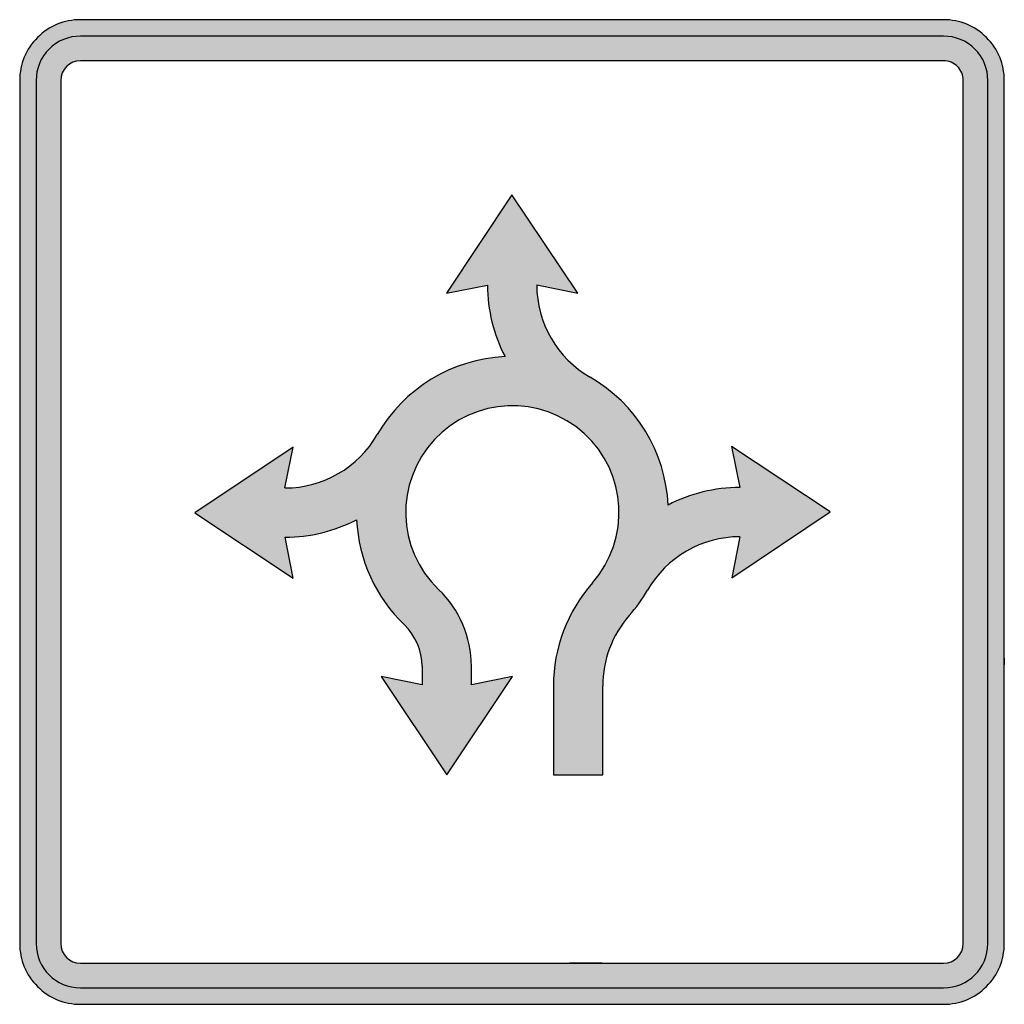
# Model space of a CAD drawing. Header units: inches. Extents: x -0.5 to 0.5, y -0.5 to 0.5.
import ezdxf

# ---------------------------------------------------------------- set-up
doc = ezdxf.new("R2010")
doc.units = ezdxf.units.IN
doc.header["$MEASUREMENT"] = 0

msp = doc.modelspace()

# ---------------------------------------------------------------- hatches: boundary and pattern name
h = msp.add_hatch(color=7)
h.paths.add_polyline_path([(0.5, -0.1483), (0.5, -0.155), (0.5, -0.4383), (0.4995, -0.4465), (0.4978, -0.4543), (0.4953, -0.462), (0.4918, -0.4692), (0.4873, -0.4758), (0.482, -0.482), (0.4758, -0.4873), (0.4692, -0.4918), (0.462, -0.4953), (0.4543, -0.4978), (0.4465, -0.4995), (0.4383, -0.5), (-0.4383, -0.5), (-0.4465, -0.4995), (-0.4543, -0.4978), (-0.462, -0.4953), (-0.4692, -0.4918), (-0.4758, -0.4873), (-0.482, -0.482), (-0.4873, -0.4758), (-0.4918, -0.4692), (-0.4953, -0.462), (-0.4978, -0.4543), (-0.4995, -0.4465), (-0.5, -0.4383), (-0.5, 0.4383), (-0.4995, 0.4465), (-0.4978, 0.4543), (-0.4953, 0.462), (-0.4918, 0.4692), (-0.4873, 0.4758), (-0.482, 0.482), (-0.4758, 0.4873), (-0.4692, 0.4918), (-0.462, 0.4953), (-0.4543, 0.4978), (-0.4465, 0.4995), (-0.4383, 0.5), (0.4383, 0.5), (0.4465, 0.4995), (0.4543, 0.4978), (0.462, 0.4953), (0.4692, 0.4918), (0.4758, 0.4873), (0.482, 0.482), (0.4873, 0.4758), (0.4918, 0.4692), (0.4953, 0.462), (0.4978, 0.4543), (0.4995, 0.4465), (0.5, 0.4383), (0.5, -0.1483)])
h.paths.add_polyline_path([(0.0917, -0.4583), (0.0583, -0.4583), (-0.4383, -0.4583), (-0.441, -0.4582), (-0.4437, -0.4577), (-0.4462, -0.4568), (-0.4485, -0.4557), (-0.4525, -0.4525), (-0.4557, -0.4485), (-0.4568, -0.4462), (-0.4577, -0.4437), (-0.4582, -0.441), (-0.4583, -0.4383), (-0.4583, 0.4383), (-0.4582, 0.441), (-0.4577, 0.4437), (-0.4568, 0.4462), (-0.4557, 0.4485), (-0.4525, 0.4525), (-0.4485, 0.4557), (-0.4462, 0.4568), (-0.4437, 0.4577), (-0.441, 0.4582), (-0.4383, 0.4583), (0.4383, 0.4583), (0.441, 0.4582), (0.4435, 0.4577), (0.446, 0.4568), (0.4483, 0.4557), (0.4505, 0.4542), (0.4525, 0.4525), (0.4542, 0.4505), (0.4557, 0.4483), (0.4568, 0.446), (0.4577, 0.4435), (0.4582, 0.441), (0.4583, 0.4383), (0.4583, -0.4383), (0.4582, -0.441), (0.4577, -0.4437), (0.4568, -0.4462), (0.4557, -0.4485), (0.4525, -0.4525), (0.4485, -0.4557), (0.4462, -0.4568), (0.4437, -0.4577), (0.441, -0.4582), (0.4383, -0.4583), (0.0917, -0.4583)], flags=0)
h = msp.add_hatch(color=7)
edge = h.paths.add_edge_path()
edge.add_line((-0.4383, -0.4833), (0.4383, -0.4833))
edge.add_spline(control_points=[(0.4383, -0.4833), (0.4632, -0.4833), (0.4833, -0.4632), (0.4833, -0.4383)], knot_values=[0, 0, 0, 0, 1, 1, 1, 1], degree=3, periodic=0)
edge.add_line((0.4833, -0.4383), (0.4833, 0.4383))
edge.add_spline(control_points=[(0.4833, 0.4383), (0.4833, 0.4503), (0.4786, 0.4617), (0.4702, 0.4702), (0.4617, 0.4786), (0.4503, 0.4833), (0.4383, 0.4833)], knot_values=[0, 0, 0, 0, 1, 1, 1, 2, 2, 2, 2], degree=3, periodic=0)
edge.add_line((0.4383, 0.4833), (-0.4383, 0.4833))
edge.add_spline(control_points=[(-0.4383, 0.4833), (-0.4503, 0.4833), (-0.4617, 0.4786), (-0.4702, 0.4702), (-0.4786, 0.4617), (-0.4833, 0.4503), (-0.4833, 0.4383)], knot_values=[0, 0, 0, 0, 1, 1, 1, 2, 2, 2, 2], degree=3, periodic=0)
edge.add_line((-0.4833, 0.4383), (-0.4833, -0.4383))
edge.add_spline(control_points=[(-0.4833, -0.4383), (-0.4833, -0.4503), (-0.4786, -0.4617), (-0.4702, -0.4702), (-0.4617, -0.4786), (-0.4503, -0.4833), (-0.4383, -0.4833)], knot_values=[0, 0, 0, 0, 1, 1, 1, 2, 2, 2, 2], degree=3, periodic=0)
edge = h.paths.add_edge_path(flags=0)
edge.add_line((-0.4383, -0.4583), (0.4383, -0.4583))
edge.add_spline(control_points=[(0.4383, -0.4583), (0.4494, -0.4583), (0.4583, -0.4494), (0.4583, -0.4383)], knot_values=[0, 0, 0, 0, 1, 1, 1, 1], degree=3, periodic=0)
edge.add_line((0.4583, -0.4383), (0.4583, 0.4383))
edge.add_spline(control_points=[(0.4583, 0.4383), (0.4583, 0.4436), (0.4562, 0.4487), (0.4525, 0.4525), (0.4487, 0.4562), (0.4436, 0.4583), (0.4383, 0.4583)], knot_values=[0, 0, 0, 0, 1, 1, 1, 2, 2, 2, 2], degree=3, periodic=0)
edge.add_line((0.4383, 0.4583), (-0.4383, 0.4583))
edge.add_spline(control_points=[(-0.4383, 0.4583), (-0.4494, 0.4583), (-0.4583, 0.4494), (-0.4583, 0.4383)], knot_values=[0, 0, 0, 0, 1, 1, 1, 1], degree=3, periodic=0)
edge.add_line((-0.4583, 0.4383), (-0.4583, -0.4383))
edge.add_spline(control_points=[(-0.4583, -0.4383), (-0.4583, -0.4494), (-0.4494, -0.4583), (-0.4383, -0.4583)], knot_values=[0, 0, 0, 0, 1, 1, 1, 1], degree=3, periodic=0)
msp.add_hatch(color=7).paths.add_polyline_path([(0.042, -0.267), (0.042, -0.1768), (0.0423, -0.1672), (0.0432, -0.1577), (0.0447, -0.1482), (0.0467, -0.1388), (0.0492, -0.1298), (0.0523, -0.1208), (0.0558, -0.112), (0.06, -0.1035), (0.0647, -0.0952), (0.0698, -0.0872), (0.0755, -0.0795), (0.0817, -0.072), (0.0863, -0.0663), (0.0905, -0.0605), (0.0943, -0.0543), (0.0977, -0.0482), (0.1005, -0.0417), (0.103, -0.0352), (0.105, -0.0285), (0.1067, -0.0218), (0.1078, -0.015), (0.1085, -0.0082), (0.1087, -0.0012), (0.1085, 0.0057), (0.108, 0.0125), (0.107, 0.0193), (0.1055, 0.026), (0.1037, 0.0327), (0.1013, 0.0392), (0.0985, 0.0455), (0.0953, 0.0518), (0.0918, 0.0578), (0.0878, 0.0637), (0.0833, 0.0693), (0.0785, 0.0747), (0.0732, 0.0798), (0.0675, 0.0847), (0.0617, 0.0888), (0.0557, 0.0928), (0.0495, 0.0962), (0.0432, 0.0992), (0.0367, 0.1017), (0.03, 0.1038), (0.0233, 0.1055), (0.0165, 0.1067), (0.0097, 0.1075), (0.0028, 0.1078), (-0.0042, 0.1078), (-0.011, 0.1073), (-0.0178, 0.1063), (-0.0245, 0.105), (-0.0312, 0.1032), (-0.0378, 0.101), (-0.0442, 0.0983), (-0.0505, 0.0953), (-0.0565, 0.0918), (-0.0625, 0.0878), (-0.0682, 0.0835), (-0.0737, 0.0787), (-0.0788, 0.0735), (-0.0837, 0.068), (-0.088, 0.0622), (-0.092, 0.0562), (-0.0955, 0.05), (-0.0985, 0.0437), (-0.1012, 0.0372), (-0.1035, 0.0307), (-0.1052, 0.024), (-0.1065, 0.0172), (-0.1073, 0.0103), (-0.1078, 0.0035), (-0.1078, -0.0033), (-0.1075, -0.0103), (-0.1067, -0.017), (-0.1053, -0.0238), (-0.1037, -0.0305), (-0.1015, -0.0372), (-0.099, -0.0437), (-0.096, -0.05), (-0.0925, -0.056), (-0.0887, -0.062), (-0.0845, -0.0678), (-0.0797, -0.0733), (-0.0747, -0.0785), (-0.0695, -0.0838), (-0.0647, -0.0893), (-0.0603, -0.0953), (-0.0565, -0.1013), (-0.053, -0.1077), (-0.05, -0.1143), (-0.0473, -0.121), (-0.0452, -0.1278), (-0.0435, -0.135), (-0.0423, -0.1422), (-0.0415, -0.1493), (-0.0413, -0.1567), (-0.0413, -0.1753), (0.0003, -0.167), (-0.0663, -0.267), (-0.133, -0.167), (-0.0913, -0.1753), (-0.0913, -0.1567), (-0.0918, -0.1488), (-0.0933, -0.1412), (-0.096, -0.1338), (-0.0995, -0.127), (-0.1038, -0.1205), (-0.1092, -0.1147), (-0.1163, -0.1075), (-0.1228, -0.0998), (-0.1288, -0.0918), (-0.1343, -0.0835), (-0.1393, -0.0748), (-0.1437, -0.0658), (-0.1475, -0.0567), (-0.1508, -0.0473), (-0.1535, -0.0377), (-0.1555, -0.0278), (-0.157, -0.0178), (-0.1578, -0.0078), (-0.1692, -0.0132), (-0.181, -0.0177), (-0.193, -0.0212), (-0.2053, -0.0237), (-0.2178, -0.0252), (-0.2305, -0.0257), (-0.2222, -0.0673), (-0.3222, -0.0007), (-0.2223, 0.066), (-0.2305, 0.0243), (-0.221, 0.0248), (-0.2115, 0.026), (-0.2023, 0.0282), (-0.1933, 0.031), (-0.1847, 0.0347), (-0.1765, 0.039), (-0.1685, 0.044), (-0.1612, 0.0497), (-0.1542, 0.056), (-0.1478, 0.063), (-0.142, 0.0705), (-0.1368, 0.0787), (-0.1297, 0.09), (-0.1217, 0.1005), (-0.1128, 0.1103), (-0.1032, 0.1193), (-0.093, 0.1275), (-0.082, 0.1348), (-0.0707, 0.1412), (-0.0587, 0.1465), (-0.0463, 0.1508), (-0.0335, 0.1543), (-0.0205, 0.1565), (-0.007, 0.1578), (-0.0125, 0.1692), (-0.0168, 0.181), (-0.0203, 0.193), (-0.0228, 0.2053), (-0.0243, 0.2178), (-0.0248, 0.2305), (-0.0665, 0.2222), (0, 0.3222), (0.0668, 0.2223), (0.0252, 0.2305), (0.0255, 0.221), (0.0268, 0.2115), (0.0288, 0.2023), (0.0318, 0.1933), (0.0353, 0.1847), (0.0397, 0.1765), (0.0447, 0.1685), (0.0505, 0.1612), (0.0568, 0.1542), (0.0637, 0.1478), (0.0713, 0.142), (0.0793, 0.1368), (0.0907, 0.1297), (0.1013, 0.1217), (0.1112, 0.1128), (0.1202, 0.1032), (0.1283, 0.093), (0.1355, 0.082), (0.1418, 0.0707), (0.1473, 0.0587), (0.1517, 0.0463), (0.155, 0.0335), (0.1573, 0.0205), (0.1585, 0.007), (0.17, 0.0125), (0.1818, 0.0168), (0.1938, 0.0203), (0.2062, 0.0228), (0.2187, 0.0243), (0.2313, 0.0248), (0.223, 0.0665), (0.323, 0), (0.2232, -0.0668), (0.2313, -0.0252), (0.2218, -0.0255), (0.2123, -0.0268), (0.2032, -0.0288), (0.1942, -0.0318), (0.1855, -0.0353), (0.1772, -0.0397), (0.1693, -0.0447), (0.1618, -0.0505), (0.155, -0.0568), (0.1485, -0.0637), (0.1428, -0.0713), (0.1377, -0.0793), (0.1348, -0.084), (0.132, -0.0883), (0.129, -0.0927), (0.1258, -0.097), (0.1225, -0.1012), (0.1192, -0.1052), (0.115, -0.1102), (0.111, -0.1155), (0.1075, -0.121), (0.1043, -0.1267), (0.1015, -0.1325), (0.099, -0.1385), (0.097, -0.1447), (0.0952, -0.1508), (0.0938, -0.1572), (0.0928, -0.1637), (0.0923, -0.1702), (0.092, -0.1768), (0.092, -0.267), (0.042, -0.267)])

# ---------------------------------------------------------------- linework, layer by layer
at = {"color": 7}
for p, q in [((0.4383, 0.5), (-0.4383, 0.5)), ((0.4383, 0.4833), (-0.4383, 0.4833)), ((0.4383, 0.4583), (-0.4383, 0.4583)), ((-0.5, 0.4383), (-0.5, -0.4383)), ((-0.4833, 0.4383), (-0.4833, -0.4383)), ((-0.4583, 0.4383), (-0.4583, -0.4383)), ((0.4583, -0.4383), (0.4583, 0.4383)), ((0.4833, -0.4383), (0.4833, 0.4383)), ((0.5, -0.4383), (0.5, 0.4383)), ((0, 0.3222), (-0.0665, 0.2221)), ((0.0668, 0.2223), (0, 0.3222)), ((-0.0665, 0.2221), (-0.0249, 0.2305)), ((0.0251, 0.2306), (0.0668, 0.2223)), ((-0.2223, 0.066), (-0.3222, -0.0007)), ((-0.2306, 0.0244), (-0.2223, 0.066)), ((0.2229, 0.0665), (0.2313, 0.0249)), ((0.323, 0), (0.2229, 0.0665)), ((-0.3222, -0.0007), (-0.2221, -0.0673)), ((0.2231, -0.0668), (0.323, 0)), ((-0.2221, -0.0673), (-0.2305, -0.0256)), ((0.2314, -0.0251), (0.2231, -0.0668)), ((0.5, -0.1483), (0.5, -0.155)), ((-0.0913, -0.1567), (-0.0913, -0.1754)), ((-0.0413, -0.1754), (-0.0413, -0.1567)), ((-0.1329, -0.1671), (-0.0663, -0.2671)), ((-0.0913, -0.1754), (-0.1329, -0.1671)), ((-0.0663, -0.2671), (0.0004, -0.1671)), ((0.0004, -0.1671), (-0.0413, -0.1754)), ((0.0421, -0.1768), (0.0421, -0.2671)), ((0.0921, -0.2671), (0.0921, -0.1768)), ((0.0421, -0.2671), (0.0921, -0.2671)), ((-0.4383, -0.4583), (0.4383, -0.4583)), ((0.0917, -0.4583), (0.0583, -0.4583)), ((-0.4383, -0.4833), (0.4383, -0.4833)), ((-0.4383, -0.5), (0.4383, -0.5))]:
    msp.add_line(p, q, dxfattribs=at)
for points, knots in [([(-0.4383, 0.5), (-0.4547, 0.5), (-0.4704, 0.4935), (-0.4819, 0.4819), (-0.4935, 0.4704), (-0.5, 0.4547), (-0.5, 0.4383)], [0, 0, 0, 0, 1, 1, 1, 2, 2, 2, 2]), ([(0.5, 0.4383), (0.5, 0.4547), (0.4935, 0.4704), (0.4819, 0.4819), (0.4704, 0.4935), (0.4547, 0.5), (0.4383, 0.5)], [0, 0, 0, 0, 1, 1, 1, 2, 2, 2, 2]), ([(-0.4383, 0.4833), (-0.4503, 0.4833), (-0.4617, 0.4786), (-0.4702, 0.4702), (-0.4786, 0.4617), (-0.4833, 0.4503), (-0.4833, 0.4383)], [0, 0, 0, 0, 1, 1, 1, 2, 2, 2, 2]), ([(0.4833, 0.4383), (0.4833, 0.4503), (0.4786, 0.4617), (0.4702, 0.4702), (0.4617, 0.4786), (0.4503, 0.4833), (0.4383, 0.4833)], [0, 0, 0, 0, 1, 1, 1, 2, 2, 2, 2]), ([(0.4583, 0.4383), (0.4583, 0.4436), (0.4562, 0.4487), (0.4525, 0.4525), (0.4487, 0.4562), (0.4436, 0.4583), (0.4383, 0.4583)], [0, 0, 0, 0, 1, 1, 1, 2, 2, 2, 2]), ([(0.0816, -0.0721), (0.1208, -0.0276), (0.1171, 0.04), (0.0732, 0.0798), (0.0293, 0.1196), (-0.0384, 0.1168), (-0.0788, 0.0735), (-0.1192, 0.0302), (-0.1174, -0.0376), (-0.0746, -0.0786)], [0, 0, 0, 0, 1, 1, 1, 2, 2, 2, 3, 3, 3, 3]), ([(-0.5, -0.4383), (-0.5, -0.4547), (-0.4935, -0.4704), (-0.4819, -0.4819), (-0.4704, -0.4935), (-0.4547, -0.5), (-0.4383, -0.5)], [0, 0, 0, 0, 1, 1, 1, 2, 2, 2, 2]), ([(0.4383, -0.5), (0.4547, -0.5), (0.4704, -0.4935), (0.4819, -0.4819), (0.4935, -0.4704), (0.5, -0.4547), (0.5, -0.4383)], [0, 0, 0, 0, 1, 1, 1, 2, 2, 2, 2])]:
    msp.add_open_spline(points, degree=3, knots=knots, dxfattribs=at)
for points in [[(-0.4383, 0.4583), (-0.4494, 0.4583), (-0.4583, 0.4494), (-0.4583, 0.4383)], [(-0.0249, 0.2305), (-0.0249, 0.2052), (-0.0187, 0.1802), (-0.0071, 0.1578)], [(0.0251, 0.2306), (0.0252, 0.1919), (0.0459, 0.1561), (0.0794, 0.1368)], [(-0.0071, 0.1578), (-0.061, 0.1552), (-0.1099, 0.1254), (-0.1368, 0.0786)], [(0.1586, 0.0071), (0.156, 0.061), (0.1262, 0.1099), (0.0794, 0.1368)], [(-0.2306, 0.0244), (-0.1919, 0.0244), (-0.1561, 0.0451), (-0.1368, 0.0786)], [(0.2313, 0.0249), (0.206, 0.0249), (0.181, 0.0187), (0.1586, 0.0071)], [(-0.2305, -0.0256), (-0.2052, -0.0256), (-0.1802, -0.0195), (-0.1578, -0.0078)], [(-0.1578, -0.0078), (-0.1559, -0.0483), (-0.1385, -0.0866), (-0.1092, -0.1147)], [(0.2314, -0.0251), (0.1927, -0.0252), (0.1569, -0.0459), (0.1376, -0.0794)], [(-0.0413, -0.1567), (-0.0413, -0.1272), (-0.0533, -0.099), (-0.0746, -0.0786)], [(0.0816, -0.0721), (0.0561, -0.101), (0.0421, -0.1382), (0.0421, -0.1768)], [(0.1191, -0.1051), (0.1261, -0.0972), (0.1323, -0.0886), (0.1376, -0.0794)], [(0.1191, -0.1051), (0.1017, -0.1249), (0.0921, -0.1504), (0.0921, -0.1768)], [(-0.0913, -0.1567), (-0.0913, -0.1409), (-0.0978, -0.1257), (-0.1092, -0.1147)], [(-0.4833, -0.4383), (-0.4833, -0.4632), (-0.4632, -0.4833), (-0.4383, -0.4833)], [(-0.4583, -0.4383), (-0.4583, -0.4494), (-0.4494, -0.4583), (-0.4383, -0.4583)], [(0.4383, -0.4833), (0.4632, -0.4833), (0.4833, -0.4632), (0.4833, -0.4383)], [(0.4383, -0.4583), (0.4494, -0.4583), (0.4583, -0.4494), (0.4583, -0.4383)]]:
    msp.add_open_spline(points, degree=3, dxfattribs=at)

doc.saveas('drawing.dxf')
